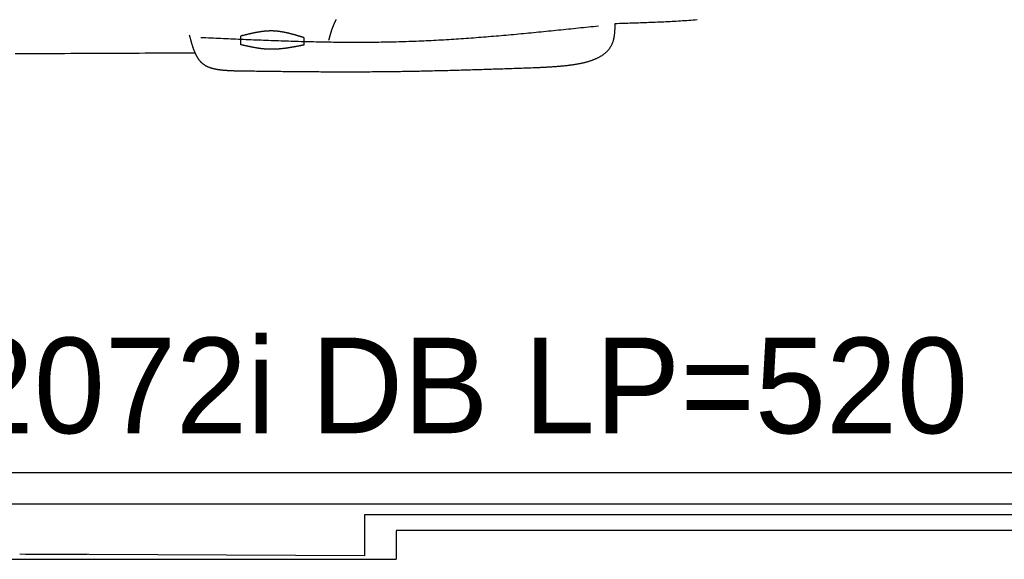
# Model space of a CAD drawing. Extents: x 715 to 7297, y -33 to 6010.
# Tile 56 of 90: x 4123 to 5823, y -13 to 918. Entities that reach past the tile are written whole.
import ezdxf

# ---------------------------------------------------------------- set-up
doc = ezdxf.new("R2010")
doc.units = 0
doc.layers.get('0').update_dxf_attribs({"linetype": 'CONTINUOUS'})
doc.layers.add('CAR', color=10, linetype='CONTINUOUS')
doc.styles.add('AKTUELL-DIN', font='txt')

# ---------------------------------------------------------------- blocks, each defined once
blk = doc.blocks.new('*U13')
at = {"style": 'AKTUELL-DIN'}
blk.add_text('2072i DB LP=520', height=165, dxfattribs=at).set_placement((4024.4, 204.8))

msp = doc.modelspace()

# ---------------------------------------------------------------- linework, layer by layer
for p, q in [((1171.7173, 137.2711), (6020.522, 137.2711)), ((4551.1808, 82.2711), (1171.7173, 82.2711)), ((4266.5426, 82.2711), (4266.2459, 82.2711)), ((4266.5434, 82.2711), (4266.5426, 82.2711)), ((6015.7363, 82.2711), (4551.1808, 82.2711)), ((6251.5496, 63.7711), (4717.7686, 63.7711)), ((4717.7686, 63.7711), (4717.7686, -6.7289)), ((4772.7686, 37.2711), (6272.775, 37.2711)), ((4772.7686, 36.5211), (4772.7686, -12.7289)), ((1372.775, -12.7289), (4772.7686, -12.7289)), ((4717.7686, -6.7289), (4122.7056, -3.7936)), ((4132.7056, -3.7936), (4239.1646, -3.7936))]:
    msp.add_line(p, q)
at = {"layer": 'CAR'}
for points in [[(4504.5453, 875.2406), (4504.5453, 890.2199)], [(4613.1047, 887.5965), (4613.1047, 874.6603)]]:
    msp.add_lwpolyline(points, dxfattribs=at)
for points in [[(4669, 918.499, 0), (4668.73, 918.005, 0), (4668.46, 917.509, 0), (4668.19, 917.011, 0), (4667.92, 916.51, 0), (4667.66, 916.008, 0), (4667.41, 915.504, 0), (4667.15, 914.997, 0), (4666.9, 914.489, 0), (4666.65, 913.979, 0), (4666.41, 913.467, 0), (4666.16, 912.953, 0), (4665.93, 912.438, 0), (4665.69, 911.92, 0), (4665.46, 911.401, 0), (4665.23, 910.881, 0), (4665, 910.358, 0), (4664.77, 909.834, 0), (4664.55, 909.309, 0), (4664.33, 908.782, 0), (4664.12, 908.253, 0), (4663.9, 907.723, 0), (4663.69, 907.191, 0), (4663.48, 906.658, 0), (4663.27, 906.123, 0), (4663.07, 905.588, 0), (4662.87, 905.05, 0), (4662.67, 904.512, 0), (4662.47, 903.972, 0), (4662.27, 903.431, 0), (4662.08, 902.889, 0), (4661.89, 902.346, 0), (4661.7, 901.801, 0), (4661.51, 901.256, 0), (4661.32, 900.709, 0), (4661.14, 900.161, 0), (4660.96, 899.613, 0), (4660.77, 899.063, 0), (4660.59, 898.512, 0), (4660.42, 897.961, 0), (4660.24, 897.408, 0), (4660.07, 896.855, 0), (4659.89, 896.301, 0), (4659.72, 895.746, 0), (4659.55, 895.19, 0), (4659.38, 894.634, 0), (4659.21, 894.077, 0), (4659.04, 893.52, 0), (4658.87, 892.961, 0), (4658.71, 892.402, 0), (4658.54, 891.843, 0), (4658.38, 891.283, 0), (4658.22, 890.723, 0), (4658.06, 890.162, 0), (4657.89, 889.601, 0), (4657.73, 889.039, 0), (4657.57, 888.477, 0), (4657.41, 887.914, 0), (4657.25, 887.352, 0), (4657.09, 886.789, 0), (4656.94, 886.226, 0), (4656.78, 885.662, 0), (4656.62, 885.099, 0), (4656.46, 884.535, 0), (4656.31, 883.972, 0), (4656.15, 883.408, 0), (4655.99, 882.844, 0)], [(5150.87, 912.02, 0), (5154.53, 912.127, 0), (5158.18, 912.235, 0), (5161.83, 912.344, 0), (5165.48, 912.453, 0), (5169.13, 912.563, 0), (5172.78, 912.675, 0), (5176.43, 912.788, 0), (5180.08, 912.903, 0), (5183.73, 913.019, 0), (5187.37, 913.138, 0), (5191.02, 913.259, 0), (5194.67, 913.383, 0), (5198.31, 913.51, 0), (5201.96, 913.64, 0), (5205.6, 913.774, 0), (5209.24, 913.911, 0), (5212.88, 914.053, 0), (5216.52, 914.198, 0), (5220.16, 914.348, 0), (5223.79, 914.502, 0), (5227.43, 914.662, 0), (5231.06, 914.826, 0), (5234.69, 914.996, 0), (5238.32, 915.172, 0), (5241.95, 915.354, 0), (5245.58, 915.541, 0), (5249.2, 915.735, 0), (5252.82, 915.936, 0), (5256.44, 916.144, 0), (5260.06, 916.358, 0), (5263.67, 916.581, 0), (5267.28, 916.81, 0), (5270.89, 917.048, 0), (5274.5, 917.294, 0), (5278.1, 917.548, 0), (5281.7, 917.81, 0), (5285.3, 918.082, 0), (5288.9, 918.363, 0), (5292.49, 918.653, 0)], [(5121.92, 907.302, 0), (5117.61, 906.849, 0), (5113.3, 906.396, 0), (5109, 905.943, 0), (5104.69, 905.491, 0), (5100.38, 905.039, 0), (5096.07, 904.588, 0), (5091.77, 904.137, 0), (5087.46, 903.687, 0), (5083.15, 903.238, 0), (5078.85, 902.79, 0), (5074.54, 902.343, 0), (5070.23, 901.897, 0), (5065.93, 901.452, 0), (5061.62, 901.008, 0), (5057.31, 900.567, 0), (5053, 900.126, 0), (5048.7, 899.688, 0), (5044.39, 899.251, 0), (5040.08, 898.816, 0), (5035.78, 898.383, 0), (5031.47, 897.952, 0), (5027.16, 897.523, 0), (5022.85, 897.097, 0), (5018.54, 896.673, 0), (5014.24, 896.252, 0), (5009.93, 895.833, 0), (5005.62, 895.417, 0), (5001.31, 895.004, 0), (4997.01, 894.593, 0), (4992.7, 894.186, 0), (4988.39, 893.782, 0), (4984.08, 893.381, 0), (4979.77, 892.984, 0), (4975.46, 892.59, 0), (4971.15, 892.199, 0), (4966.85, 891.813, 0), (4962.54, 891.43, 0), (4958.23, 891.051, 0), (4953.92, 890.676, 0), (4949.61, 890.305, 0), (4945.3, 889.938, 0), (4940.99, 889.576, 0), (4936.68, 889.218, 0), (4932.37, 888.864, 0), (4928.06, 888.515, 0), (4923.75, 888.171, 0), (4919.44, 887.832, 0), (4915.13, 887.497, 0), (4910.82, 887.168, 0), (4906.51, 886.844, 0), (4902.2, 886.525, 0), (4897.89, 886.211, 0), (4893.58, 885.903, 0), (4889.26, 885.6, 0), (4884.95, 885.304, 0), (4880.64, 885.012, 0), (4876.33, 884.727, 0), (4872.02, 884.448, 0), (4867.7, 884.175, 0), (4863.39, 883.908, 0), (4859.08, 883.647, 0), (4854.77, 883.393, 0), (4850.45, 883.145, 0), (4846.14, 882.904, 0), (4841.83, 882.67, 0), (4837.51, 882.442, 0), (4833.2, 882.222, 0), (4828.89, 882.008, 0), (4824.57, 881.802, 0), (4820.26, 881.603, 0), (4815.94, 881.411, 0), (4811.63, 881.227, 0), (4807.31, 881.05, 0), (4803, 880.881, 0), (4798.68, 880.719, 0), (4794.37, 880.566, 0), (4790.05, 880.42, 0), (4785.73, 880.283, 0), (4781.42, 880.154, 0), (4777.1, 880.033, 0), (4772.78, 879.92, 0), (4768.47, 879.814, 0), (4764.15, 879.717, 0), (4759.83, 879.627, 0), (4755.51, 879.544, 0), (4751.19, 879.469, 0), (4746.88, 879.402, 0), (4742.56, 879.342, 0), (4738.24, 879.289, 0), (4733.92, 879.243, 0), (4729.6, 879.203, 0), (4725.28, 879.171, 0), (4720.96, 879.146, 0), (4716.64, 879.127, 0), (4712.32, 879.115, 0), (4708, 879.109, 0), (4703.68, 879.109, 0), (4699.36, 879.116, 0), (4695.04, 879.129, 0), (4690.72, 879.148, 0), (4686.4, 879.173, 0), (4682.07, 879.204, 0), (4677.75, 879.24, 0), (4673.43, 879.282, 0), (4669.11, 879.33, 0), (4664.79, 879.383, 0), (4660.47, 879.442, 0), (4656.14, 879.505, 0), (4651.82, 879.574, 0), (4647.5, 879.648, 0), (4643.17, 879.727, 0), (4638.85, 879.811, 0), (4634.53, 879.899, 0), (4630.21, 879.992, 0), (4625.88, 880.09, 0), (4621.56, 880.192, 0), (4617.23, 880.298, 0), (4612.91, 880.409, 0), (4608.59, 880.524, 0), (4604.26, 880.643, 0), (4599.94, 880.765, 0), (4595.61, 880.892, 0), (4591.29, 881.022, 0), (4586.97, 881.156, 0), (4582.64, 881.293, 0), (4578.32, 881.434, 0), (4573.99, 881.578, 0), (4569.67, 881.726, 0), (4565.34, 881.876, 0), (4561.02, 882.03, 0), (4556.69, 882.186, 0), (4552.37, 882.346, 0), (4548.04, 882.508, 0), (4543.72, 882.672, 0), (4539.39, 882.84, 0), (4535.06, 883.009, 0), (4530.74, 883.181, 0), (4526.41, 883.355, 0), (4522.09, 883.532, 0), (4517.76, 883.71, 0), (4513.44, 883.89, 0), (4509.11, 884.072, 0), (4504.78, 884.256, 0), (4500.46, 884.441, 0), (4496.13, 884.628, 0), (4491.81, 884.816, 0), (4487.48, 885.006, 0), (4483.15, 885.196, 0), (4478.83, 885.388, 0), (4474.5, 885.581, 0), (4470.17, 885.775, 0), (4465.85, 885.97, 0), (4461.52, 886.165, 0), (4457.19, 886.361, 0), (4452.87, 886.557, 0), (4448.54, 886.754, 0), (4444.22, 886.951, 0), (4439.89, 887.148, 0), (4435.56, 887.346, 0)], [(5015.75, 835.91, 0), (5017.13, 835.981, 0), (5018.5, 836.052, 0), (5019.88, 836.124, 0), (5021.26, 836.195, 0), (5022.63, 836.268, 0), (5024.01, 836.34, 0), (5025.38, 836.413, 0), (5026.75, 836.487, 0), (5028.12, 836.562, 0), (5029.49, 836.637, 0), (5030.86, 836.714, 0), (5032.23, 836.791, 0), (5033.6, 836.87, 0), (5034.96, 836.95, 0), (5036.32, 837.032, 0), (5037.69, 837.115, 0), (5039.04, 837.199, 0), (5040.4, 837.286, 0), (5041.76, 837.374, 0), (5043.11, 837.464, 0), (5044.46, 837.556, 0), (5045.8, 837.65, 0), (5047.15, 837.746, 0), (5048.49, 837.845, 0), (5049.83, 837.946, 0), (5051.16, 838.049, 0), (5052.49, 838.155, 0), (5053.82, 838.264, 0), (5055.14, 838.375, 0), (5056.46, 838.489, 0), (5057.78, 838.607, 0), (5059.09, 838.727, 0), (5060.4, 838.851, 0), (5061.71, 838.978, 0), (5063.01, 839.108, 0), (5064.3, 839.242, 0), (5065.59, 839.379, 0), (5066.88, 839.52, 0), (5068.16, 839.665, 0), (5069.43, 839.814, 0), (5070.71, 839.966, 0), (5071.97, 840.123, 0), (5073.23, 840.284, 0), (5074.49, 840.449, 0), (5075.73, 840.619, 0), (5076.98, 840.793, 0), (5078.22, 840.972, 0), (5079.45, 841.155, 0), (5080.67, 841.343, 0), (5081.89, 841.536, 0), (5083.1, 841.734, 0), (5084.31, 841.937, 0), (5085.51, 842.145, 0), (5086.7, 842.359, 0), (5087.89, 842.578, 0), (5089.06, 842.802, 0), (5090.24, 843.032, 0), (5091.4, 843.268, 0), (5092.56, 843.509, 0), (5093.7, 843.756, 0), (5094.84, 844.01, 0), (5095.98, 844.269, 0), (5097.1, 844.534, 0), (5098.22, 844.806, 0), (5099.33, 845.084, 0), (5100.43, 845.369, 0), (5101.52, 845.66, 0), (5102.61, 845.958, 0), (5103.68, 846.262, 0), (5104.75, 846.574, 0), (5105.8, 846.892, 0), (5106.85, 847.218, 0), (5107.89, 847.55, 0), (5108.92, 847.89, 0), (5109.94, 848.238, 0), (5110.95, 848.592, 0), (5111.95, 848.955, 0), (5112.94, 849.325, 0), (5113.92, 849.703, 0), (5114.89, 850.088, 0), (5115.85, 850.482, 0), (5116.8, 850.883, 0), (5117.74, 851.293, 0), (5118.66, 851.711, 0), (5119.58, 852.138, 0), (5120.49, 852.573, 0), (5121.38, 853.016, 0), (5122.27, 853.468, 0), (5123.14, 853.929, 0), (5124, 854.399, 0), (5124.85, 854.877, 0), (5125.69, 855.365, 0), (5126.51, 855.862, 0), (5127.33, 856.368, 0), (5128.13, 856.884, 0), (5128.92, 857.409, 0), (5129.7, 857.943, 0), (5130.46, 858.488, 0), (5131.22, 859.042, 0), (5131.96, 859.605, 0), (5132.68, 860.179, 0), (5133.4, 860.763, 0), (5134.1, 861.357, 0), (5134.79, 861.961, 0), (5135.46, 862.576, 0), (5136.12, 863.201, 0), (5136.77, 863.836, 0), (5137.4, 864.482, 0), (5138.02, 865.139, 0), (5138.63, 865.807, 0), (5139.22, 866.486, 0), (5139.8, 867.176, 0), (5140.36, 867.877, 0), (5140.91, 868.589, 0), (5141.44, 869.313, 0), (5141.96, 870.048, 0), (5142.46, 870.794, 0), (5142.95, 871.552, 0), (5143.42, 872.322, 0), (5143.88, 873.104, 0), (5144.33, 873.898, 0), (5144.75, 874.704, 0), (5145.16, 875.522, 0), (5145.56, 876.352, 0), (5145.94, 877.194, 0), (5146.3, 878.049, 0), (5146.65, 878.917, 0), (5146.98, 879.797, 0), (5147.3, 880.69, 0), (5147.6, 881.596, 0), (5147.88, 882.514, 0), (5148.14, 883.446, 0), (5148.39, 884.391, 0), (5148.62, 885.349, 0), (5148.84, 886.319, 0), (5149.04, 887.301, 0), (5149.22, 888.294, 0), (5149.39, 889.298, 0), (5149.55, 890.312, 0), (5149.69, 891.337, 0), (5149.83, 892.37, 0), (5149.95, 893.413, 0), (5150.06, 894.464, 0), (5150.16, 895.523, 0), (5150.25, 896.589, 0), (5150.33, 897.663, 0), (5150.41, 898.742, 0), (5150.47, 899.828, 0), (5150.53, 900.919, 0), (5150.58, 902.015, 0), (5150.63, 903.115, 0), (5150.67, 904.22, 0), (5150.71, 905.328, 0), (5150.74, 906.438, 0), (5150.77, 907.552, 0), (5150.8, 908.667, 0), (5150.83, 909.784, 0), (5150.85, 910.901, 0), (5150.87, 912.02, 0)], [(4415.58, 891.919, 0), (4415.77, 891.161, 0), (4415.97, 890.404, 0), (4416.17, 889.646, 0), (4416.37, 888.889, 0), (4416.57, 888.133, 0), (4416.77, 887.377, 0), (4416.97, 886.622, 0), (4417.17, 885.867, 0), (4417.37, 885.114, 0), (4417.57, 884.362, 0), (4417.78, 883.611, 0), (4417.98, 882.861, 0), (4418.19, 882.113, 0), (4418.39, 881.366, 0), (4418.6, 880.621, 0), (4418.81, 879.878, 0), (4419.03, 879.137, 0), (4419.24, 878.398, 0), (4419.45, 877.661, 0), (4419.67, 876.926, 0), (4419.89, 876.194, 0), (4420.11, 875.464, 0), (4420.33, 874.737, 0), (4420.56, 874.013, 0), (4420.79, 873.292, 0), (4421.02, 872.574, 0), (4421.25, 871.859, 0), (4421.49, 871.148, 0), (4421.73, 870.439, 0), (4421.97, 869.735, 0), (4422.21, 869.034, 0), (4422.46, 868.336, 0), (4422.71, 867.643, 0), (4422.97, 866.954, 0), (4423.22, 866.269, 0), (4423.48, 865.588, 0), (4423.75, 864.911, 0), (4424.02, 864.239, 0), (4424.29, 863.572, 0), (4424.56, 862.91, 0), (4424.84, 862.252, 0), (4425.13, 861.599, 0), (4425.42, 860.952, 0), (4425.71, 860.309, 0), (4426.01, 859.673, 0), (4426.31, 859.041, 0), (4426.61, 858.415, 0), (4426.92, 857.795, 0), (4427.24, 857.181, 0), (4427.56, 856.573, 0), (4427.89, 855.971, 0), (4428.22, 855.375, 0), (4428.55, 854.785, 0), (4428.89, 854.202, 0), (4429.24, 853.626, 0), (4429.59, 853.056, 0), (4429.95, 852.493, 0), (4430.31, 851.937, 0), (4430.68, 851.388, 0), (4431.06, 850.846, 0), (4431.44, 850.312, 0), (4431.82, 849.785, 0), (4432.22, 849.266, 0), (4432.62, 848.754, 0), (4433.02, 848.25, 0), (4433.43, 847.754, 0), (4433.85, 847.266, 0), (4434.28, 846.787, 0), (4434.71, 846.315, 0), (4435.15, 845.852, 0), (4435.6, 845.398, 0), (4436.05, 844.952, 0), (4436.51, 844.515, 0), (4436.98, 844.087, 0), (4437.45, 843.668, 0), (4437.93, 843.258, 0), (4438.42, 842.858, 0), (4438.92, 842.466, 0), (4439.43, 842.083, 0), (4439.94, 841.708, 0), (4440.46, 841.343, 0), (4440.98, 840.985, 0), (4441.52, 840.636, 0), (4442.05, 840.296, 0), (4442.6, 839.964, 0), (4443.15, 839.639, 0), (4443.71, 839.323, 0), (4444.28, 839.014, 0), (4444.85, 838.714, 0), (4445.43, 838.42, 0), (4446.01, 838.135, 0), (4446.6, 837.857, 0), (4447.2, 837.586, 0), (4447.8, 837.322, 0), (4448.41, 837.065, 0), (4449.02, 836.816, 0), (4449.64, 836.573, 0), (4450.27, 836.337, 0), (4450.9, 836.107, 0), (4451.53, 835.885, 0), (4452.17, 835.668, 0), (4452.82, 835.458, 0), (4453.47, 835.254, 0), (4454.12, 835.056, 0), (4454.79, 834.865, 0), (4455.45, 834.679, 0), (4456.12, 834.499, 0), (4456.8, 834.324, 0), (4457.48, 834.155, 0), (4458.16, 833.992, 0), (4458.85, 833.834, 0), (4459.54, 833.681, 0), (4460.24, 833.533, 0), (4460.94, 833.39, 0), (4461.64, 833.253, 0), (4462.35, 833.12, 0), (4463.07, 832.991, 0), (4463.78, 832.867, 0), (4464.5, 832.748, 0), (4465.23, 832.633, 0), (4465.95, 832.522, 0), (4466.68, 832.416, 0), (4467.42, 832.313, 0), (4468.16, 832.215, 0), (4468.9, 832.12, 0), (4469.64, 832.029, 0), (4470.39, 831.941, 0), (4471.13, 831.857, 0), (4471.89, 831.777, 0), (4472.64, 831.7, 0), (4473.4, 831.625, 0), (4474.16, 831.554, 0), (4474.92, 831.486, 0), (4475.68, 831.421, 0), (4476.45, 831.358, 0), (4477.22, 831.298, 0), (4477.99, 831.241, 0), (4478.76, 831.185, 0), (4479.54, 831.133, 0), (4480.31, 831.082, 0), (4481.09, 831.033, 0), (4481.87, 830.987, 0), (4482.65, 830.942, 0), (4483.43, 830.899, 0), (4484.22, 830.858, 0), (4485, 830.818, 0), (4485.79, 830.779, 0), (4486.58, 830.742, 0), (4487.37, 830.706, 0), (4488.16, 830.672, 0), (4488.95, 830.638, 0), (4489.74, 830.605, 0), (4490.53, 830.573, 0), (4491.32, 830.541, 0), (4492.11, 830.51, 0), (4492.9, 830.479, 0), (4493.7, 830.449, 0), (4494.49, 830.419, 0), (4495.28, 830.389, 0)], [(4613.1, 887.597, 0), (4612.43, 887.804, 0), (4611.75, 888.012, 0), (4611.07, 888.219, 0), (4610.39, 888.427, 0), (4609.72, 888.634, 0), (4609.04, 888.841, 0), (4608.36, 889.047, 0), (4607.68, 889.253, 0), (4607.01, 889.459, 0), (4606.33, 889.664, 0), (4605.65, 889.868, 0), (4604.97, 890.072, 0), (4604.3, 890.275, 0), (4603.62, 890.477, 0), (4602.94, 890.678, 0), (4602.26, 890.879, 0), (4601.58, 891.078, 0), (4600.91, 891.276, 0), (4600.23, 891.474, 0), (4599.55, 891.67, 0), (4598.87, 891.865, 0), (4598.2, 892.058, 0), (4597.52, 892.251, 0), (4596.84, 892.441, 0), (4596.16, 892.631, 0), (4595.48, 892.819, 0), (4594.81, 893.005, 0), (4594.13, 893.189, 0), (4593.45, 893.372, 0), (4592.77, 893.554, 0), (4592.09, 893.733, 0), (4591.41, 893.91, 0), (4590.74, 894.086, 0), (4590.06, 894.259, 0), (4589.38, 894.43, 0), (4588.7, 894.599, 0), (4588.02, 894.766, 0), (4587.34, 894.931, 0), (4586.66, 895.094, 0), (4585.98, 895.254, 0), (4585.31, 895.411, 0), (4584.63, 895.566, 0), (4583.95, 895.719, 0), (4583.27, 895.868, 0), (4582.59, 896.016, 0), (4581.91, 896.16, 0), (4581.23, 896.302, 0), (4580.55, 896.44, 0), (4579.87, 896.576, 0), (4579.19, 896.709, 0), (4578.51, 896.839, 0), (4577.83, 896.965, 0), (4577.15, 897.089, 0), (4576.47, 897.209, 0), (4575.79, 897.326, 0), (4575.11, 897.439, 0), (4574.43, 897.549, 0), (4573.75, 897.656, 0), (4573.07, 897.759, 0), (4572.39, 897.858, 0), (4571.71, 897.954, 0), (4571.03, 898.046, 0), (4570.35, 898.134, 0), (4569.67, 898.219, 0), (4568.99, 898.299, 0), (4568.31, 898.375, 0), (4567.62, 898.448, 0), (4566.94, 898.516, 0), (4566.26, 898.58, 0), (4565.58, 898.64, 0), (4564.9, 898.696, 0), (4564.22, 898.747, 0), (4563.54, 898.794, 0), (4562.85, 898.837, 0), (4562.17, 898.875, 0), (4561.49, 898.908, 0), (4560.81, 898.937, 0), (4560.12, 898.961, 0), (4559.44, 898.98, 0), (4558.76, 898.994, 0), (4558.08, 899.004, 0), (4557.39, 899.009, 0), (4556.71, 899.01, 0), (4556.03, 899.006, 0), (4555.34, 898.998, 0), (4554.66, 898.985, 0), (4553.97, 898.968, 0), (4553.29, 898.947, 0), (4552.61, 898.921, 0), (4551.92, 898.891, 0), (4551.24, 898.858, 0), (4550.55, 898.82, 0), (4549.87, 898.778, 0), (4549.19, 898.732, 0), (4548.5, 898.683, 0), (4547.82, 898.63, 0), (4547.13, 898.573, 0), (4546.45, 898.512, 0), (4545.76, 898.448, 0), (4545.08, 898.38, 0), (4544.39, 898.309, 0), (4543.71, 898.234, 0), (4543.02, 898.156, 0), (4542.34, 898.074, 0), (4541.65, 897.989, 0), (4540.96, 897.902, 0), (4540.28, 897.811, 0), (4539.59, 897.716, 0), (4538.91, 897.619, 0), (4538.22, 897.519, 0), (4537.54, 897.416, 0), (4536.85, 897.31, 0), (4536.16, 897.202, 0), (4535.48, 897.09, 0), (4534.79, 896.976, 0), (4534.1, 896.86, 0), (4533.42, 896.74, 0), (4532.73, 896.619, 0), (4532.04, 896.495, 0), (4531.36, 896.368, 0), (4530.67, 896.239, 0), (4529.98, 896.108, 0), (4529.3, 895.975, 0), (4528.61, 895.84, 0), (4527.92, 895.702, 0), (4527.24, 895.563, 0), (4526.55, 895.422, 0), (4525.86, 895.278, 0), (4525.18, 895.133, 0), (4524.49, 894.986, 0), (4523.8, 894.838, 0), (4523.11, 894.687, 0), (4522.43, 894.536, 0), (4521.74, 894.382, 0), (4521.05, 894.227, 0), (4520.36, 894.071, 0), (4519.68, 893.913, 0), (4518.99, 893.754, 0), (4518.3, 893.594, 0), (4517.61, 893.433, 0), (4516.93, 893.27, 0), (4516.24, 893.107, 0), (4515.55, 892.942, 0), (4514.86, 892.776, 0), (4514.18, 892.61, 0), (4513.49, 892.443, 0), (4512.8, 892.275, 0), (4512.11, 892.106, 0), (4511.42, 891.937, 0), (4510.74, 891.767, 0), (4510.05, 891.596, 0), (4509.36, 891.425, 0), (4508.67, 891.254, 0), (4507.98, 891.082, 0), (4507.3, 890.91, 0), (4506.61, 890.738, 0), (4505.92, 890.565, 0), (4505.23, 890.393, 0), (4504.55, 890.22, 0)], [(4613.1, 874.66, 0), (4612.42, 874.525, 0), (4611.73, 874.39, 0), (4611.05, 874.255, 0), (4610.36, 874.12, 0), (4609.67, 873.985, 0), (4608.99, 873.85, 0), (4608.3, 873.716, 0), (4607.62, 873.582, 0), (4606.93, 873.448, 0), (4606.25, 873.314, 0), (4605.56, 873.181, 0), (4604.87, 873.049, 0), (4604.19, 872.917, 0), (4603.5, 872.785, 0), (4602.82, 872.654, 0), (4602.13, 872.524, 0), (4601.44, 872.394, 0), (4600.76, 872.265, 0), (4600.07, 872.136, 0), (4599.39, 872.009, 0), (4598.7, 871.882, 0), (4598.01, 871.756, 0), (4597.33, 871.631, 0), (4596.64, 871.507, 0), (4595.96, 871.384, 0), (4595.27, 871.262, 0), (4594.59, 871.141, 0), (4593.9, 871.021, 0), (4593.22, 870.903, 0), (4592.53, 870.785, 0), (4591.84, 870.669, 0), (4591.16, 870.554, 0), (4590.47, 870.44, 0), (4589.79, 870.328, 0), (4589.1, 870.217, 0), (4588.42, 870.107, 0), (4587.73, 869.999, 0), (4587.05, 869.892, 0), (4586.36, 869.787, 0), (4585.68, 869.684, 0), (4584.99, 869.582, 0), (4584.31, 869.482, 0), (4583.62, 869.383, 0), (4582.93, 869.286, 0), (4582.25, 869.191, 0), (4581.56, 869.098, 0), (4580.88, 869.007, 0), (4580.2, 868.918, 0), (4579.51, 868.83, 0), (4578.83, 868.745, 0), (4578.14, 868.662, 0), (4577.46, 868.581, 0), (4576.77, 868.502, 0), (4576.09, 868.425, 0), (4575.4, 868.35, 0), (4574.72, 868.277, 0), (4574.03, 868.207, 0), (4573.35, 868.139, 0), (4572.66, 868.074, 0), (4571.98, 868.011, 0), (4571.3, 867.95, 0), (4570.61, 867.892, 0), (4569.93, 867.836, 0), (4569.24, 867.783, 0), (4568.56, 867.732, 0), (4567.88, 867.685, 0), (4567.19, 867.639, 0), (4566.51, 867.597, 0), (4565.82, 867.557, 0), (4565.14, 867.521, 0), (4564.46, 867.487, 0), (4563.77, 867.455, 0), (4563.09, 867.427, 0), (4562.41, 867.402, 0), (4561.72, 867.38, 0), (4561.04, 867.361, 0), (4560.36, 867.345, 0), (4559.67, 867.332, 0), (4558.99, 867.322, 0), (4558.31, 867.316, 0), (4557.62, 867.313, 0), (4556.94, 867.313, 0), (4556.26, 867.316, 0), (4555.58, 867.323, 0), (4554.89, 867.333, 0), (4554.21, 867.347, 0), (4553.53, 867.364, 0), (4552.85, 867.385, 0), (4552.16, 867.409, 0), (4551.48, 867.437, 0), (4550.8, 867.469, 0), (4550.12, 867.504, 0), (4549.44, 867.543, 0), (4548.75, 867.585, 0), (4548.07, 867.63, 0), (4547.39, 867.679, 0), (4546.71, 867.732, 0), (4546.03, 867.787, 0), (4545.34, 867.846, 0), (4544.66, 867.908, 0), (4543.98, 867.973, 0), (4543.3, 868.04, 0), (4542.62, 868.111, 0), (4541.94, 868.185, 0), (4541.26, 868.262, 0), (4540.58, 868.342, 0), (4539.9, 868.424, 0), (4539.21, 868.509, 0), (4538.53, 868.597, 0), (4537.85, 868.688, 0), (4537.17, 868.781, 0), (4536.49, 868.876, 0), (4535.81, 868.974, 0), (4535.13, 869.074, 0), (4534.45, 869.177, 0), (4533.77, 869.282, 0), (4533.09, 869.39, 0), (4532.41, 869.499, 0), (4531.73, 869.611, 0), (4531.05, 869.725, 0), (4530.37, 869.841, 0), (4529.69, 869.958, 0), (4529.01, 870.078, 0), (4528.33, 870.2, 0), (4527.65, 870.323, 0), (4526.97, 870.449, 0), (4526.29, 870.576, 0), (4525.61, 870.704, 0), (4524.93, 870.835, 0), (4524.25, 870.967, 0), (4523.57, 871.1, 0), (4522.89, 871.235, 0), (4522.21, 871.371, 0), (4521.53, 871.509, 0), (4520.85, 871.648, 0), (4520.17, 871.788, 0), (4519.49, 871.929, 0), (4518.81, 872.072, 0), (4518.13, 872.216, 0), (4517.45, 872.361, 0), (4516.77, 872.506, 0), (4516.09, 872.653, 0), (4515.41, 872.801, 0), (4514.73, 872.949, 0), (4514.06, 873.098, 0), (4513.38, 873.248, 0), (4512.7, 873.399, 0), (4512.02, 873.55, 0), (4511.34, 873.702, 0), (4510.66, 873.854, 0), (4509.98, 874.007, 0), (4509.3, 874.16, 0), (4508.62, 874.314, 0), (4507.94, 874.468, 0), (4507.26, 874.622, 0), (4506.58, 874.777, 0), (4505.9, 874.931, 0), (4505.22, 875.086, 0), (4504.55, 875.241, 0)], [(4114.61, 860.011, 0), (4125.32, 860.052, 0), (4136.03, 860.093, 0), (4146.74, 860.136, 0), (4157.45, 860.179, 0), (4168.16, 860.223, 0), (4178.86, 860.268, 0), (4189.57, 860.313, 0), (4200.28, 860.36, 0), (4210.99, 860.407, 0), (4221.7, 860.455, 0), (4232.41, 860.503, 0), (4243.12, 860.552, 0), (4253.83, 860.602, 0), (4264.54, 860.653, 0), (4275.25, 860.704, 0), (4285.96, 860.756, 0), (4296.67, 860.809, 0), (4307.38, 860.862, 0), (4318.08, 860.917, 0), (4328.79, 860.971, 0), (4339.5, 861.027, 0), (4350.21, 861.082, 0), (4360.92, 861.139, 0), (4371.63, 861.196, 0), (4382.34, 861.254, 0), (4393.05, 861.312, 0), (4403.76, 861.371, 0), (4414.47, 861.431, 0), (4425.18, 861.491, 0)], [(4495.28, 830.389, 0), (4498.56, 830.344, 0), (4501.83, 830.3, 0), (4505.11, 830.255, 0), (4508.38, 830.21, 0), (4511.65, 830.166, 0), (4514.93, 830.121, 0), (4518.2, 830.077, 0), (4521.48, 830.033, 0), (4524.75, 829.989, 0), (4528.03, 829.945, 0), (4531.3, 829.902, 0), (4534.57, 829.859, 0), (4537.85, 829.816, 0), (4541.12, 829.774, 0), (4544.4, 829.732, 0), (4547.67, 829.69, 0), (4550.94, 829.649, 0), (4554.22, 829.608, 0), (4557.49, 829.568, 0), (4560.77, 829.528, 0), (4564.04, 829.488, 0), (4567.32, 829.45, 0), (4570.59, 829.411, 0), (4573.86, 829.374, 0), (4577.14, 829.337, 0), (4580.41, 829.3, 0), (4583.69, 829.265, 0), (4586.96, 829.23, 0), (4590.23, 829.195, 0), (4593.51, 829.162, 0), (4596.78, 829.129, 0), (4600.06, 829.097, 0), (4603.33, 829.066, 0), (4606.6, 829.036, 0), (4609.88, 829.007, 0), (4613.15, 828.978, 0), (4616.43, 828.951, 0), (4619.7, 828.924, 0), (4622.97, 828.899, 0), (4626.25, 828.874, 0), (4629.52, 828.851, 0), (4632.8, 828.828, 0), (4636.07, 828.807, 0), (4639.34, 828.787, 0), (4642.62, 828.768, 0), (4645.89, 828.75, 0), (4649.17, 828.733, 0), (4652.44, 828.718, 0), (4655.71, 828.703, 0), (4658.99, 828.69, 0), (4662.26, 828.679, 0), (4665.53, 828.668, 0), (4668.81, 828.659, 0), (4672.08, 828.652, 0), (4675.36, 828.646, 0), (4678.63, 828.641, 0), (4681.9, 828.638, 0), (4685.18, 828.636, 0), (4688.45, 828.635, 0), (4691.72, 828.637, 0), (4695, 828.639, 0), (4698.27, 828.644, 0), (4701.55, 828.65, 0), (4704.82, 828.657, 0), (4708.09, 828.667, 0), (4711.37, 828.678, 0), (4714.64, 828.69, 0), (4717.91, 828.705, 0), (4721.19, 828.721, 0), (4724.46, 828.739, 0), (4727.73, 828.759, 0), (4731.01, 828.78, 0), (4734.28, 828.804, 0), (4737.55, 828.829, 0), (4740.83, 828.857, 0), (4744.1, 828.886, 0), (4747.38, 828.917, 0), (4750.65, 828.95, 0), (4753.92, 828.986, 0), (4757.2, 829.023, 0), (4760.47, 829.061, 0), (4763.74, 829.102, 0), (4767.02, 829.145, 0), (4770.29, 829.189, 0), (4773.56, 829.235, 0), (4776.84, 829.283, 0), (4780.11, 829.333, 0), (4783.38, 829.384, 0), (4786.65, 829.437, 0), (4789.93, 829.492, 0), (4793.2, 829.548, 0), (4796.47, 829.606, 0), (4799.75, 829.665, 0), (4803.02, 829.726, 0), (4806.29, 829.789, 0), (4809.57, 829.853, 0), (4812.84, 829.918, 0), (4816.11, 829.986, 0), (4819.39, 830.054, 0), (4822.66, 830.124, 0), (4825.93, 830.195, 0), (4829.21, 830.268, 0), (4832.48, 830.342, 0), (4835.75, 830.417, 0), (4839.02, 830.494, 0), (4842.3, 830.572, 0), (4845.57, 830.651, 0), (4848.84, 830.731, 0), (4852.12, 830.813, 0), (4855.39, 830.896, 0), (4858.66, 830.98, 0), (4861.93, 831.065, 0), (4865.21, 831.151, 0), (4868.48, 831.238, 0), (4871.75, 831.327, 0), (4875.03, 831.416, 0), (4878.3, 831.507, 0), (4881.57, 831.598, 0), (4884.84, 831.691, 0), (4888.12, 831.784, 0), (4891.39, 831.878, 0), (4894.66, 831.973, 0), (4897.94, 832.069, 0), (4901.21, 832.166, 0), (4904.48, 832.264, 0), (4907.75, 832.362, 0), (4911.03, 832.462, 0), (4914.3, 832.562, 0), (4917.57, 832.663, 0), (4920.84, 832.764, 0), (4924.12, 832.866, 0), (4927.39, 832.969, 0), (4930.66, 833.073, 0), (4933.94, 833.177, 0), (4937.21, 833.281, 0), (4940.48, 833.387, 0), (4943.75, 833.493, 0), (4947.03, 833.599, 0), (4950.3, 833.706, 0), (4953.57, 833.813, 0), (4956.84, 833.921, 0), (4960.12, 834.029, 0), (4963.39, 834.138, 0), (4966.66, 834.246, 0), (4969.93, 834.356, 0), (4973.21, 834.465, 0), (4976.48, 834.575, 0), (4979.75, 834.686, 0), (4983.03, 834.796, 0), (4986.3, 834.907, 0), (4989.57, 835.018, 0), (4992.84, 835.129, 0), (4996.12, 835.24, 0), (4999.39, 835.352, 0), (5002.66, 835.463, 0), (5005.93, 835.575, 0), (5009.21, 835.687, 0), (5012.48, 835.798, 0), (5015.75, 835.91, 0)]]:
    msp.add_polyline3d(points, dxfattribs=at)

# ---------------------------------------------------------------- block references
msp.add_blockref('*U13', (0, 0))

doc.saveas('drawing.dxf')
